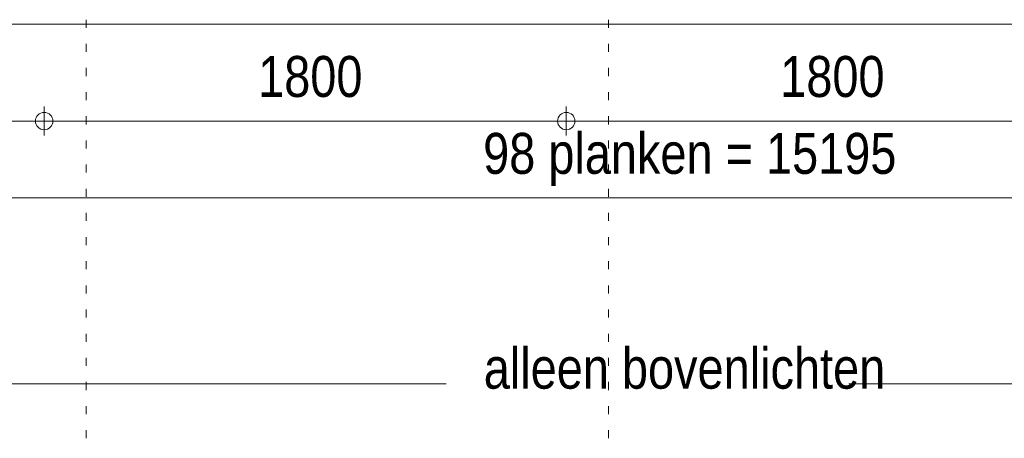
# Model space of a CAD drawing. Header units: millimetres. Extents: x 18442 to 242186, y -49554 to 63508.
# Tile 98 of 175: x 227956 to 231351, y -43033 to -41589. Entities that reach past the tile are written whole.
import ezdxf

# ---------------------------------------------------------------- set-up
doc = ezdxf.new("R2010")
doc.units = ezdxf.units.MM
doc.header["$LTSCALE"] = 400
doc.linetypes.add('STYLE_01', pattern=[0.416641, 0.208282, -0.208359])
doc.linetypes.add('STYLE_05', pattern=[0.208282, 0.069427, -0.138855])
for name, color, linetype, lineweight in [('1800_GRID', 9, 'STYLE_01', 9), ('Dimension-Buitengevel', 92, 'Continuous', 25), ('None', 7, 'Continuous', 9), ('Tekst', 140, 'Continuous', 15)]:
    doc.layers.add(name, color=color, linetype=linetype, lineweight=lineweight)
doc.styles.add('Abadi MT Condensed Light', font='txt', dxfattribs={"height": 176.388889})
doc.styles.add('Arial Narrow', font='ARIALN.TTF', dxfattribs={"height": 211.666667})

# ---------------------------------------------------------------- blocks, each defined once
blk = doc.blocks.new('*U755')
at = {"layer": 'None', "color": 43, "linetype": 'Continuous', "lineweight": 9}
blk.add_line((58491.1, -35355.5), (43205.4, -35355.5), dxfattribs=at)
blk = doc.blocks.new('*U1251')
at = {"layer": 'None', "color": 140, "linetype": 'Continuous', "lineweight": 15}
blk.add_line((50032, -36596.5), (43265.4, -36596.5), dxfattribs=at)
blk = doc.blocks.new('*U1252')
at = {"layer": 'None', "color": 140, "linetype": 'Continuous', "lineweight": 15}
blk.add_line((51420.3, -36596.5), (58504.9, -36596.5), dxfattribs=at)
at = {"layer": 'Tekst', "color": 140}
blk.add_blockref('*U1251', (0, 0), dxfattribs=at)
at = {"layer": 'Tekst', "color": 0, "insert": (50161.7, -36472), "char_height": 141.111, "attachment_point": 1, "style": 'Arial Narrow'}
blk.add_mtext('alleen bovenlichten', dxfattribs=at)
blk = doc.blocks.new('*U1647')
at = {"layer": 'Dimension-Buitengevel', "color": 43, "insert": (51183.8, -35465.7), "char_height": 141.11, "attachment_point": 1, "style": 'Abadi MT Condensed Light'}
blk.add_mtext('1800', dxfattribs=at)
blk = doc.blocks.new('*U1648')
at = {"layer": 'Dimension-Buitengevel', "color": 43, "insert": (49383.8, -35465.7), "char_height": 141.11, "attachment_point": 1, "style": 'Abadi MT Condensed Light'}
blk.add_mtext('1800', dxfattribs=at)
blk = doc.blocks.new('*U2090')
at = {"layer": 'Dimension-Buitengevel', "color": 43, "insert": (50159.5, -35730.9), "char_height": 141.111, "attachment_point": 1, "style": 'Abadi MT Condensed Light'}
blk.add_mtext('98 planken = 15195', dxfattribs=at)
blk = doc.blocks.new('*U2432')
at = {"layer": '1800_GRID', "color": 43, "linetype": 'STYLE_05', "lineweight": 9}
for p, q in [((48791.1, -36784.4), (48791.1, -4384.4)), ((50591.1, -36784.4), (50591.1, -4384.4))]:
    blk.add_line(p, q, dxfattribs=at)
blk = doc.blocks.new('*U2434')
at = {"layer": '1800_GRID', "color": 43, "linetype": 'STYLE_05', "lineweight": 9}
for p, q in [((48791.1, -36784.4), (48791.1, -4384.4)), ((50591.1, -36784.4), (50591.1, -4384.4))]:
    blk.add_line(p, q, dxfattribs=at)

msp = doc.modelspace()

# ---------------------------------------------------------------- linework, layer by layer
at = {"layer": 'Dimension-Buitengevel', "color": 43, "linetype": 'Continuous', "lineweight": 9}
for p, q in [((228040.7849, -41888.38115), (228040.7849, -41988.38115)), ((228040.7849, -41888.38115), (228040.7849, -41988.38115)), ((229840.7849, -41888.38115), (229840.7849, -41988.38115)), ((229840.7849, -41888.38115), (229840.7849, -41988.38115)), ((228040.7849, -41938.38115), (226240.7849, -41938.38115)), ((228040.7849, -41938.38115), (227990.7849, -41938.38115)), ((229840.7849, -41938.38115), (228040.7849, -41938.38115)), ((228090.7849, -41938.38115), (228040.7849, -41938.38115)), ((229840.7849, -41938.38115), (229790.7849, -41938.38115)), ((231640.7849, -41938.38115), (229840.7849, -41938.38115)), ((229890.7849, -41938.38115), (229840.7849, -41938.38115)), ((237785.7849, -42203.60012), (222590.98266, -42203.60012))]:
    msp.add_line(p, q, dxfattribs=at)
at = {"layer": 'Dimension-Buitengevel', "color": 43, "lineweight": 9}
for centre in [(228040.7849, -41938.38115), (228040.7849, -41938.38115), (229840.7849, -41938.38115), (229840.7849, -41938.38115)]:
    msp.add_circle(centre, 29.99817, dxfattribs=at)

# ---------------------------------------------------------------- block references
at = {"layer": '1800_GRID', "color": 7}
for name in ['*U2434', '*U2432']:
    msp.add_blockref(name, (179394.72553, -6248.38115), dxfattribs=at)
at = {"layer": 'Dimension-Buitengevel', "color": 7}
for name in ['*U1648', '*U1647', '*U2090']:
    msp.add_blockref(name, (179394.72553, -6248.38115), dxfattribs=at)
at = {"layer": 'None', "color": 7}
for name in ['*U755', '*U1252']:
    msp.add_blockref(name, (179394.72553, -6248.38115), dxfattribs=at)

doc.saveas('drawing.dxf')
